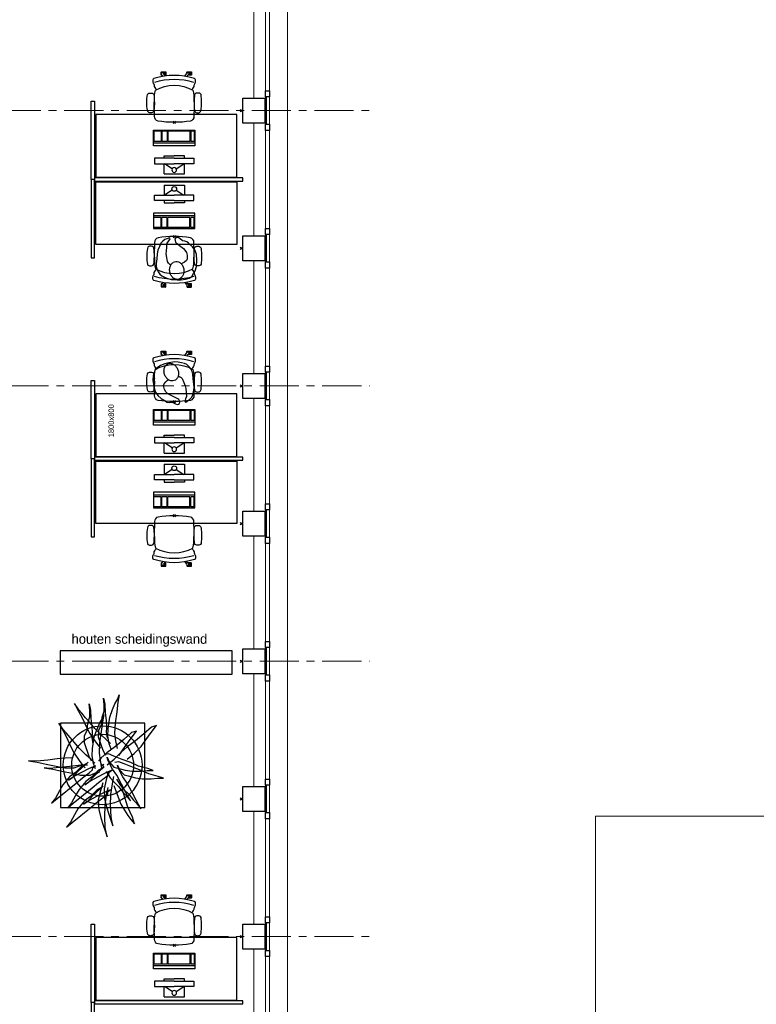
# Model space of a CAD drawing. Header units: millimetres. Extents: x 45699 to 251499, y 244 to 86446.
# Tile 100 of 240: x 182758 to 192179, y 19575 to 32162. Entities that reach past the tile are written whole.
import ezdxf

# ---------------------------------------------------------------- set-up
doc = ezdxf.new("R2010")
doc.units = ezdxf.units.MM
doc.header["$LTSCALE"] = 400
doc.header["$PDMODE"] = 3
doc.header["$PDSIZE"] = 15
doc.linetypes.add('CENTER', pattern=[2, 1.25, -0.25, 0.25, -0.25])
for name, color, linetype in [('-gd', 2, 'Continuous'), ('inr', 4, 'Continuous'), ('plant', 114, 'Continuous'), ('plat', 5, 'Continuous'), ('sona-s008_ip0', 7, 'Continuous'), ('stramien', 1, 'CENTER'), ('symbol', 1, 'Continuous'), ('timmerwerk-gd', 2, 'Continuous'), ('timmerwerk-ge', 150, 'Continuous')]:
    doc.layers.add(name, color=color, linetype=linetype)
for name, color, linetype, lineweight in [('Buitenkozijnen', 140, 'Continuous', 15), ('mat-beton (ihwg)', 5, 'Continuous', 25), ('None', 7, 'Continuous', 9)]:
    doc.layers.add(name, color=color, linetype=linetype, lineweight=lineweight)
doc.styles.add('s100', font='stylu.ttf', dxfattribs={"height": 100})

# ---------------------------------------------------------------- blocks, each defined once
blk = doc.blocks.new('Kolom 280x320')
at = {"layer": 'mat-beton (ihwg)', "lineweight": 25}
blk.add_lwpolyline([(-300, 160), (-20, 160), (-20, -160), (-300, -160)], close=True, dxfattribs=at)
at = {"layer": 'None', "color": 92, "linetype": 'Continuous', "lineweight": 5}
blk.add_point((0, 0), dxfattribs=at)
blk = doc.blocks.new('Gevelpui best 1410 (2D)')
at = {"layer": 'Buitenkozijnen', "lineweight": 15}
for p, q in [((-260, 0), (-260, -1410)), ((-260, 0), (-210, 0)), ((-210, 0), (-210, -1410)), ((-260, -1410), (-210, -1410))]:
    blk.add_line(p, q, dxfattribs=at)
at = {"layer": 'Buitenkozijnen', "color": 92, "lineweight": 25}
for points in [[(-260, 0), (-210, 0), (-210, -80), (-260, -80)], [(-260, -1330), (-210, -1330), (-210, -1410), (-260, -1410)]]:
    blk.add_lwpolyline(points, close=True, dxfattribs=at)
at = {"layer": 'None', "color": 43, "linetype": 'Continuous', "lineweight": 9}
blk.add_line((-410, 15), (-410, -1425), dxfattribs=at)
blk = doc.blocks.new('SONA-S008_B2')
at = {"layer": '-gd'}
blk.add_open_spline([(-253, -510), (-88, -560), (88, -560), (253, -510)], degree=3, dxfattribs=at)
for points in [[(-207, -16), (-79, 5), (80, 5), (207, -16)], [(-278, -126), (-288, -121), (-315, -121), (-325, -126)], [(-253, -272), (-257, -207), (-252, -139), (-253, -74)], [(-253, -74), (-253, -52), (-233, -20), (-207, -16)], [(207, -16), (233, -20), (253, -52), (253, -74)], [(253, -74), (252, -139), (257, -207), (253, -272)], [(278, -126), (288, -121), (315, -121), (325, -126)], [(-343, -154), (-353, -221), (-352, -288), (-343, -355)], [(-325, -126), (-337, -132), (-340, -141), (-343, -154)], [(-261, -154), (-263, -141), (-266, -132), (-278, -126)], [(-261, -355), (-252, -288), (-250, -221), (-261, -154)], [(261, -355), (252, -288), (250, -221), (261, -154)], [(261, -154), (263, -141), (266, -132), (278, -126)], [(325, -126), (337, -132), (340, -141), (343, -154)], [(343, -154), (353, -221), (352, -288), (343, -355)], [(-343, -355), (-341, -363), (-334, -370), (-326, -372)], [(-326, -372), (-310, -376), (-293, -376), (-277, -372)], [(-277, -372), (-270, -370), (-262, -363), (-261, -355)], [(-251, -332), (-253, -332), (-255, -331), (-258, -330)], [(-255, -304), (-254, -304), (-253, -305), (-252, -305)], [(-239, -412), (-253, -366), (-250, -319), (-253, -272)], [(253, -272), (250, -319), (253, -366), (239, -412)], [(257, -323), (255, -324), (253, -324), (251, -325)], [(252, -298), (253, -297), (254, -297), (255, -297)], [(277, -372), (270, -370), (262, -363), (261, -355)], [(326, -372), (310, -376), (293, -376), (277, -372)], [(343, -355), (341, -363), (334, -370), (326, -372)], [(-256, -474), (-255, -489), (-270, -500), (-272, -515)], [(-227, -418), (-247, -437), (-256, -455), (-256, -474)], [(239, -412), (95, -494), (-95, -494), (-239, -412)], [(256, -474), (256, -455), (247, -437), (227, -418)], [(272, -515), (270, -500), (255, -489), (256, -474)], [(-272, -515), (-274, -534), (-274, -556), (-259, -560)], [(-259, -560), (-77, -614), (79, -614), (259, -560)], [(-222, -607), (-222, -605), (-221, -603), (-219, -603)], [(-222, -615), (-222, -615), (-222, -607), (-222, -607)], [(-219, -615), (-219, -615), (-222, -615), (-222, -615)], [(-222, -630), (-222, -630), (-222, -618), (-222, -618)], [(-222, -618), (-222, -618), (-199, -618), (-199, -618)], [(-219, -603), (-219, -603), (-192, -603), (-177, -603)], [(-199, -615), (-199, -615), (-219, -615), (-219, -615)], [(-199, -618), (-199, -618), (-199, -615), (-199, -615)], [(-199, -615), (-199, -615), (-187, -615), (-187, -615)], [(-199, -618), (-199, -618), (-189, -618), (-187, -618)], [(-183, -633), (-188, -629), (-190, -621), (-186, -615)], [(-185, -615), (-186, -615), (-187, -615), (-187, -615)], [(-187, -615), (-187, -615), (-187, -616), (-187, -617)], [(-186, -615), (-186, -615), (-176, -603), (-163, -584)], [(-135, -589), (-152, -614), (-165, -630), (-165, -630)], [(-163, -628), (-163, -629), (-163, -630), (-163, -630)], [(106, -607), (106, -605), (108, -603), (110, -603)], [(106, -615), (106, -615), (106, -607), (106, -607)], [(110, -615), (110, -615), (106, -615), (106, -615)], [(106, -630), (106, -630), (106, -618), (106, -618)], [(106, -618), (106, -618), (130, -618), (130, -618)], [(110, -603), (110, -603), (116, -603), (123, -603)], [(130, -615), (130, -615), (110, -615), (110, -615)], [(143, -630), (143, -630), (132, -615), (115, -592)], [(130, -618), (130, -618), (130, -615), (130, -615)], [(130, -615), (130, -615), (131, -615), (132, -615)], [(130, -618), (130, -618), (132, -618), (134, -618)], [(144, -587), (156, -604), (164, -615), (164, -615)], [(155, -603), (159, -603), (162, -603), (162, -603)], [(164, -615), (168, -621), (167, -629), (161, -633)], [(162, -603), (164, -603), (166, -605), (166, -607)], [(166, -615), (166, -615), (165, -615), (164, -615)], [(165, -618), (166, -618), (166, -618), (166, -618)], [(166, -607), (166, -607), (166, -615), (166, -615)], [(166, -618), (166, -618), (166, -619), (166, -620)], [(166, -626), (166, -628), (166, -630), (166, -630)], [(259, -560), (274, -556), (274, -534), (272, -515)], [(-199, -630), (-199, -630), (-222, -630), (-222, -630)], [(-222, -641), (-222, -641), (-222, -633), (-222, -633)], [(-222, -633), (-222, -633), (-219, -633), (-219, -633)], [(-219, -645), (-221, -645), (-222, -643), (-222, -641)], [(-219, -633), (-219, -633), (-199, -633), (-199, -633)], [(-167, -645), (-167, -645), (-219, -645), (-219, -645)], [(-199, -633), (-199, -633), (-199, -630), (-199, -630)], [(-199, -630), (-199, -630), (-187, -630), (-187, -630)], [(-199, -633), (-199, -633), (-187, -633), (-187, -633)], [(-186, -630), (-186, -630), (-187, -630), (-187, -630)], [(-187, -630), (-187, -630), (-187, -633), (-187, -633)], [(-187, -633), (-187, -633), (-185, -633), (-183, -633)], [(-165, -630), (-169, -636), (-177, -638), (-183, -633)], [(-183, -633), (-183, -633), (-183, -633), (-183, -633)], [(-167, -633), (-167, -633), (-166, -633), (-166, -633)], [(-163, -641), (-163, -643), (-165, -645), (-167, -645)], [(-166, -633), (-166, -633), (-163, -633), (-163, -633)], [(-163, -630), (-163, -630), (-163, -630), (-164, -630)], [(-163, -633), (-163, -633), (-163, -641), (-163, -641)], [(130, -630), (130, -630), (106, -630), (106, -630)], [(106, -641), (106, -641), (106, -633), (106, -633)], [(106, -633), (106, -633), (110, -633), (110, -633)], [(110, -645), (108, -645), (106, -643), (106, -641)], [(110, -633), (110, -633), (130, -633), (130, -633)], [(162, -644), (162, -644), (110, -645), (110, -645)], [(130, -633), (130, -633), (130, -630), (130, -630)], [(130, -630), (130, -630), (142, -630), (142, -630)], [(130, -633), (130, -633), (142, -633), (142, -633)], [(143, -630), (142, -630), (142, -630), (142, -630)], [(142, -630), (142, -630), (142, -633), (142, -633)], [(142, -633), (142, -633), (143, -633), (145, -633)], [(161, -633), (155, -637), (147, -636), (143, -630)], [(161, -633), (161, -633), (161, -633), (161, -633)], [(162, -633), (162, -633), (162, -633), (162, -633)], [(162, -633), (162, -633), (166, -633), (166, -633)], [(166, -641), (166, -643), (164, -644), (162, -644)], [(166, -630), (166, -630), (165, -630), (164, -630)], [(166, -633), (166, -633), (166, -641), (166, -641)]]:
    blk.add_open_spline(points, degree=3)
at = {"layer": 'sona-s008_ip0'}
blk.add_point((0, 0), dxfattribs=at)
blk = doc.blocks.new('SYMB-CMP4_B2')
for p, q in [((-130, 558), (130, 558)), ((-130, 558), (-130, 428)), ((130, 558), (130, 428)), ((-250, 358), (-250, 428)), ((-250, 428), (0, 428)), ((-25, 492), (-125, 428)), ((250, 428), (0, 428)), ((25, 492), (125, 428)), ((250, 358), (250, 428)), ((0, 358), (-250, 358)), ((-130, 358), (-130, 328)), ((-130, 328), (0, 328)), ((0, 358), (250, 358)), ((130, 328), (0, 328)), ((130, 358), (130, 328)), ((265, 200), (-265, 200)), ((-265, 200), (-265, 0)), ((265, 163), (-265, 163)), ((-167, 142), (-260, 142)), ((-260, 13), (-260, 142)), ((-167, 13), (-167, 142)), ((-88, 142), (-159, 142)), ((-159, 13), (-159, 142)), ((-88, 13), (-88, 142)), ((200, 142), (-82, 142)), ((-82, 13), (-82, 142)), ((200, 13), (200, 142)), ((255, 142), (212, 142)), ((212, 13), (212, 142)), ((255, 13), (255, 142)), ((265, 0), (265, 200)), ((-265, 0), (265, 0)), ((-167, 13), (-260, 13)), ((-88, 13), (-159, 13)), ((200, 13), (-82, 13)), ((255, 13), (212, 13))]:
    blk.add_line(p, q)
blk.add_circle((0, 508), 30)
blk = doc.blocks.new('SYMB-BM09_B2')
at = {"linetype": 'Continuous'}
blk.add_point((0, 0), dxfattribs=at)
at = {"layer": 'plant'}
for points in [[(26.3, 109.6), (25.3, 133), (22.4, 161.7), (18.4, 194.5), (16.3, 220.7), (14.1, 243.4), (15.9, 263.1), (11.2, 232.6), (4.4, 200.2), (-2.8, 164.6), (-9.6, 134), (-9.3, 100.6), (0.4, 75.1), (1.2, 67.2)], [(26.3, 109.6), (25.3, 133), (22.4, 161.7), (18.4, 194.5), (16.3, 220.7), (14.1, 243.4), (15.9, 263.1), (11.2, 232.6), (4.4, 200.2), (-2.8, 164.6), (-9.6, 134), (-9.3, 100.6), (0.4, 75.1), (1.2, 67.2)], [(8, 54.6), (-3.5, 74), (-26.2, 97), (-41.3, 117.5), (-69.7, 141.2), (-90.5, 153.8), (-116.8, 167.5), (-134.7, 181.5), (-118.2, 161.7), (-63.5, 94.5), (-44.9, 71.8), (-26.5, 47.7), (-16.1, 35.5), (-8.2, 34.8), (-1.7, 25.1), (-12.5, 50.3), (-25.4, 75.1), (-39.1, 99.5), (-53.1, 121.1), (-43.8, 107.4), (-21.5, 86.9), (11.2, 51.7)], [(8, 54.6), (-3.5, 74), (-26.2, 97), (-41.3, 117.5), (-69.7, 141.2), (-90.5, 153.8), (-116.8, 167.5), (-134.7, 181.5), (-118.2, 161.7), (-63.5, 94.5), (-44.9, 71.8), (-26.5, 47.7), (-16.1, 35.5), (-8.2, 34.8), (-1.7, 25.1), (-12.5, 50.3), (-25.4, 75.1), (-39.1, 99.5), (-53.1, 121.1), (-43.8, 107.4), (-21.5, 86.9), (11.2, 51.7)], [(0.9, 53.8), (-0.2, 77.2), (-3.1, 106), (-7, 138.7), (-9.2, 164.9), (-11.4, 187.6), (-9.5, 207.3), (-14.2, 176.8), (-21.1, 144.4), (-28.3, 108.8), (-35.1, 78.3), (-34.7, 44.8), (-25, 19.3), (-24.3, 11.4)], [(0.9, 53.8), (-0.2, 77.2), (-3.1, 106), (-7, 138.7), (-9.2, 164.9), (-11.4, 187.6), (-9.5, 207.3), (-14.2, 176.8), (-21.1, 144.4), (-28.3, 108.8), (-35.1, 78.3), (-34.7, 44.8), (-25, 19.3), (-24.3, 11.4)], [(7.2, 27.5), (21.2, 42.3), (36.7, 59.5), (60.4, 83.3), (80.5, 99.5), (98.1, 115.6), (115, 129.7), (126.9, 139.7), (149.6, 155.6), (121.9, 140.8), (99.2, 127.9), (67.6, 114.2), (43.5, 100.9), (17.2, 83.3), (-0.8, 70), (-8.6, 62.1)], [(7.2, 27.5), (21.2, 42.3), (36.7, 59.5), (60.4, 83.3), (80.5, 99.5), (98.1, 115.6), (115, 129.7), (126.9, 139.7), (149.6, 155.6), (121.9, 140.8), (99.2, 127.9), (67.6, 114.2), (43.5, 100.9), (17.2, 83.3), (-0.8, 70), (-8.6, 62.1)], [(-77.1, 1.1), (-88.6, 20.5), (-111.3, 43.5), (-126.4, 64), (-154.8, 87.7), (-175.6, 100.3), (-201.9, 114), (-219.8, 128), (-203.3, 108.2), (-148.6, 41), (-130, 18.3), (-111.6, -5.8), (-101.2, -18), (-93.3, -18.7), (-86.8, -28.4), (-97.6, -3.2), (-110.5, 21.6), (-124.2, 46), (-138.2, 67.6), (-128.9, 53.9), (-106.6, 33.4), (-73.9, -1.8)], [(-77.1, 1.1), (-88.6, 20.5), (-111.3, 43.5), (-126.4, 64), (-154.8, 87.7), (-175.6, 100.3), (-201.9, 114), (-219.8, 128), (-203.3, 108.2), (-148.6, 41), (-130, 18.3), (-111.6, -5.8), (-101.2, -18), (-93.3, -18.7), (-86.8, -28.4), (-97.6, -3.2), (-110.5, 21.6), (-124.2, 46), (-138.2, 67.6), (-128.9, 53.9), (-106.6, 33.4), (-73.9, -1.8)], [(-8.3, -2.8), (-19.8, 16.6), (-42.5, 39.6), (-57.6, 60.1), (-86, 83.8), (-106.8, 96.4), (-133.1, 110.1), (-151, 124.1), (-134.5, 104.3), (-79.9, 37.1), (-61.2, 14.4), (-42.8, -9.7), (-32.4, -21.9), (-24.5, -22.6), (-18, -32.3), (-28.8, -7.1), (-41.7, 17.7), (-55.4, 42.1), (-69.4, 63.7), (-60.1, 50), (-37.8, 29.5), (-5.1, -5.7)], [(-8.3, -2.8), (-19.8, 16.6), (-42.5, 39.6), (-57.6, 60.1), (-86, 83.8), (-106.8, 96.4), (-133.1, 110.1), (-151, 124.1), (-134.5, 104.3), (-79.9, 37.1), (-61.2, 14.4), (-42.8, -9.7), (-32.4, -21.9), (-24.5, -22.6), (-18, -32.3), (-28.8, -7.1), (-41.7, 17.7), (-55.4, 42.1), (-69.4, 63.7), (-60.1, 50), (-37.8, 29.5), (-5.1, -5.7)], [(76.9, -27.6), (90.9, -12.9), (106.4, 4.4), (130.1, 28.1), (150.3, 44.3), (167.9, 60.5), (184.8, 74.5), (196.6, 84.6), (219.3, 100.4), (191.6, 85.6), (169, 72.7), (137.3, 59), (113.2, 45.7), (87, 28.1), (69, 14.8), (61.1, 6.9)], [(76.9, -27.6), (90.9, -12.9), (106.4, 4.4), (130.1, 28.1), (150.3, 44.3), (167.9, 60.5), (184.8, 74.5), (196.6, 84.6), (219.3, 100.4), (191.6, 85.6), (169, 72.7), (137.3, 59), (113.2, 45.7), (87, 28.1), (69, 14.8), (61.1, 6.9)], [(-12.9, 25), (6.2, 32.6), (33.9, 37.3), (59.1, 35.8), (100.4, 29.7), (128.5, 19.6), (147.9, 11.7), (165.5, 0.9), (180.6, -3.7), (154.7, 0.9), (120.2, 4.9), (79.9, 11), (43.2, 12.8), (16.6, 9.2), (-10.7, 3.8)], [(-12.9, 25), (6.2, 32.6), (33.9, 37.3), (59.1, 35.8), (100.4, 29.7), (128.5, 19.6), (147.9, 11.7), (165.5, 0.9), (180.6, -3.7), (154.7, 0.9), (120.2, 4.9), (79.9, 11), (43.2, 12.8), (16.6, 9.2), (-10.7, 3.8)], [(14.1, 39.8), (31.7, 48.4), (79.9, 65), (104.4, 63.9), (124.5, 54.5), (150, 52.4), (171.6, 45.5), (194.6, 45.2), (218.3, 47.3), (196.1, 43.4), (165.5, 41.6), (138.2, 38.7), (113.7, 37.3), (97.5, 38.7), (76.3, 34.7)], [(14.1, 39.8), (31.7, 48.4), (79.9, 65), (104.4, 63.9), (124.5, 54.5), (150, 52.4), (171.6, 45.5), (194.6, 45.2), (218.3, 47.3), (196.1, 43.4), (165.5, 41.6), (138.2, 38.7), (113.7, 37.3), (97.5, 38.7), (76.3, 34.7)], [(-61.9, -0.1), (-91, 7.5), (-122.7, 15.4), (-157.5, 13.6), (-186.7, 6.4), (-212.5, -1.5), (-237, -10.2), (-253.9, -16.3), (-221.6, -9.4), (-182, -8), (-142.4, -9.1), (-104.3, -14.1), (-78.4, -19.9)], [(-61.9, -0.1), (-91, 7.5), (-122.7, 15.4), (-157.5, 13.6), (-186.7, 6.4), (-212.5, -1.5), (-237, -10.2), (-253.9, -16.3), (-221.6, -9.4), (-182, -8), (-142.4, -9.1), (-104.3, -14.1), (-78.4, -19.9)], [(1.1, -16.1), (21.3, -41), (46.4, -65.4), (70.5, -82.3), (96, -101), (120.8, -120.8), (115.8, -102.8), (91.4, -75.5), (66.6, -45.3), (44.6, -15.4), (26.3, 5.1), (14.1, 15.1)], [(1.1, -16.1), (21.3, -41), (46.4, -65.4), (70.5, -82.3), (96, -101), (120.8, -120.8), (115.8, -102.8), (91.4, -75.5), (66.6, -45.3), (44.6, -15.4), (26.3, 5.1), (14.1, 15.1)], [(34.5, -10.9), (52.1, -2.3), (100.3, 14.3), (124.7, 13.2), (144.8, 3.8), (170.4, 1.7), (192, -5.1), (215, -5.5), (238.7, -3.4), (216.4, -7.3), (185.8, -9.1), (158.5, -12), (134.1, -13.4), (117.9, -12), (96.7, -15.9)], [(34.5, -10.9), (52.1, -2.3), (100.3, 14.3), (124.7, 13.2), (144.8, 3.8), (170.4, 1.7), (192, -5.1), (215, -5.5), (238.7, -3.4), (216.4, -7.3), (185.8, -9.1), (158.5, -12), (134.1, -13.4), (117.9, -12), (96.7, -15.9)], [(-23.1, -20.4), (-52.2, -12.9), (-83.8, -5), (-118.7, -6.8), (-147.8, -14), (-173.7, -21.9), (-198.2, -30.5), (-215.1, -36.6), (-182.7, -29.8), (-143.1, -28.4), (-103.6, -29.4), (-65.5, -34.5), (-39.6, -40.2)], [(-23.1, -20.4), (-52.2, -12.9), (-83.8, -5), (-118.7, -6.8), (-147.8, -14), (-173.7, -21.9), (-198.2, -30.5), (-215.1, -36.6), (-182.7, -29.8), (-143.1, -28.4), (-103.6, -29.4), (-65.5, -34.5), (-39.6, -40.2)], [(-22, -12.5), (-44.6, -26.5), (-59.4, -39.5), (-75.2, -56), (-96.8, -72.9), (-105.8, -81.9), (-126.6, -99.2), (-96.8, -81.9), (-67, -67.2), (-35.7, -50.3), (-13.7, -35.2), (1.7, -26.5), (18.6, -17.9), (28.3, -15.7), (11.8, -23.3), (-6.2, -39.5), (-9.8, -53.8), (-17, -80.5), (-20.9, -105.3), (-20.6, -135.8), (-18.1, -158.5), (-18.1, -179), (-11.9, -160.6), (-3.3, -127.2), (9.6, -100.2), (20.8, -68.9), (32.3, -39.5), (40.2, -20.4), (37.3, -6.7)], [(56.9, -30.1), (75.9, -22.6), (103.6, -17.9), (128.8, -19.3), (170.2, -25.5), (198.2, -35.5), (217.6, -43.4), (235.3, -54.2), (250.3, -58.9), (224.5, -54.2), (189.9, -50.3), (149.7, -44.2), (113, -42.4), (86.4, -46), (59.1, -51.4)], [(56.9, -30.1), (75.9, -22.6), (103.6, -17.9), (128.8, -19.3), (170.2, -25.5), (198.2, -35.5), (217.6, -43.4), (235.3, -54.2), (250.3, -58.9), (224.5, -54.2), (189.9, -50.3), (149.7, -44.2), (113, -42.4), (86.4, -46), (59.1, -51.4)], [(-71.3, -39.9), (-90.7, -46.4), (-113.7, -55.4), (-138.2, -65.1), (-159, -77.3), (-178.5, -89.5), (-192.5, -100), (-208.3, -113.6), (-183.8, -105.7), (-148.3, -89.5), (-117.7, -80.2), (-98.6, -74.1), (-83.2, -69.4)], [(-71.3, -39.9), (-90.7, -46.4), (-113.7, -55.4), (-138.2, -65.1), (-159, -77.3), (-178.5, -89.5), (-192.5, -100), (-208.3, -113.6), (-183.8, -105.7), (-148.3, -89.5), (-117.7, -80.2), (-98.6, -74.1), (-83.2, -69.4)], [(-49.7, -49.3), (-72.4, -63.3), (-87.1, -76.2), (-102.9, -92.8), (-124.5, -109.7), (-133.5, -118.6), (-154.4, -135.9), (-124.5, -118.6), (-94.7, -103.9), (-63.4, -87), (-41.5, -71.9), (-26, -63.3), (-9.1, -54.6), (0.6, -52.5), (-15.9, -60), (-33.9, -76.2), (-37.5, -90.6), (-44.7, -117.2), (-48.7, -142), (-48.3, -172.6), (-45.8, -195.2), (-45.8, -215.7), (-39.7, -197.4), (-31, -164), (-18.1, -137), (-7, -105.7), (4.6, -76.2), (12.5, -57.2), (9.6, -43.5)], [(-49.7, -49.3), (-72.4, -63.3), (-87.1, -76.2), (-102.9, -92.8), (-124.5, -109.7), (-133.5, -118.6), (-154.4, -135.9), (-124.5, -118.6), (-94.7, -103.9), (-63.4, -87), (-41.5, -71.9), (-26, -63.3), (-9.1, -54.6), (0.6, -52.5), (-15.9, -60), (-33.9, -76.2), (-37.5, -90.6), (-44.7, -117.2), (-48.7, -142), (-48.3, -172.6), (-45.8, -195.2), (-45.8, -215.7), (-39.7, -197.4), (-31, -164), (-18.1, -137), (-7, -105.7), (4.6, -76.2), (12.5, -57.2), (9.6, -43.5)], [(21.1, -87.1), (41.3, -111.9), (66.4, -136.3), (90.5, -153.2), (116.1, -171.9), (140.9, -191.7), (135.8, -173.8), (111.4, -146.4), (86.6, -116.2), (64.6, -86.4), (46.3, -65.9), (34.1, -55.8)], [(21.1, -87.1), (41.3, -111.9), (66.4, -136.3), (90.5, -153.2), (116.1, -171.9), (140.9, -191.7), (135.8, -173.8), (111.4, -146.4), (86.6, -116.2), (64.6, -86.4), (46.3, -65.9), (34.1, -55.8)]]:
    blk.add_lwpolyline(points, dxfattribs=at)
at = {"layer": 'timmerwerk-gd', "linetype": 'Continuous'}
for radius in [140, 110]:
    blk.add_circle((0, 0), radius, dxfattribs=at)
at = {"layer": 'timmerwerk-ge', "linetype": 'Continuous'}
blk.add_lwpolyline([(-150, -150), (150, -150), (150, 150), (-150, 150)], close=True, dxfattribs=at)
blk = doc.blocks.new('symb-ps03_b2')
blk.add_lwpolyline([(82, -334), (93, -323), (110, -305), (120, -285), (121, -231), (122, -184), (116, -150), (104, -98), (91, -52), (69, -25), (58, -13), (50, -1), (49, 8), (59, 13), (76, 9), (115, -1), (145, -17), (172, -41), (196, -78), (221, -122), (236, -169), (250, -232), (266, -290), (270, -325), (267, -365), (252, -399), (235, -433), (213, -457), (181, -475), (141, -499), (103, -517), (27, -533), (-23, -539), (-83, -538), (-130, -528), (-165, -511), (-192, -479), (-218, -448), (-241, -394), (-258, -313), (-262, -242), (-251, -189), (-222, -138), (-185, -93), (-170, -72), (-134, -54), (-107, -46), (-75, -10), (-57, 2), (-38, 7), (-23, 1), (-12, -13), (-11, -28), (-13, -49), (-23, -61), (-75, -115), (-104, -145), (-121, -166), (-138, -200), (-142, -234), (-135, -284), (-123, -302), (-94, -319), (-69, -327), (-52, -333)])
blk.add_lwpolyline([(-75, -413, 0.078796), (-66, -458, 0.088041), (-46, -494, 0.105312), (-14, -518, 0.121926), (19, -526, 0.121926), (52, -517, 0.105312), (82, -490, 0.088041), (100, -454, 0.078796), (106, -408, 0.078796), (98, -363, 0.088041), (77, -328, 0.105312), (46, -303, 0.121926), (13, -296, 0.121926), (-21, -305, 0.105312), (-50, -331, 0.088041), (-69, -368, 0.078796)], format="xyb", close=True)

msp = doc.modelspace()

# ---------------------------------------------------------------- linework, layer by layer
at = {"linetype": 'Continuous', "lineweight": 0, "flags": 128}
msp.add_lwpolyline([(185614, 36440), (178149, 36440), (178149, 36180), (172604, 36180), (172604, 1380), (178024, 1380), (178024, 6905), (180484, 6905), (180484, 9160), (185904, 9160), (185904, 36440), (185614, 36440)], dxfattribs=at)
at = {"layer": 'Buitenkozijnen', "color": 43, "linetype": 'Continuous', "lineweight": 9, "flags": 128}
msp.add_lwpolyline([(186164, 36105), (186184, 36105), (186184, 8790), (185954, 8790)], dxfattribs=at)
at = {"layer": 'Buitenkozijnen', "lineweight": 15}
for points in [[(185914, 31175), (185954, 31175), (185954, 30825), (185914, 30825)], [(185914, 29415), (185954, 29415), (185954, 29065), (185914, 29065)], [(185914, 27655), (185954, 27655), (185954, 27305), (185914, 27305)], [(185914, 25895), (185954, 25895), (185954, 25545), (185914, 25545)], [(185914, 24135), (185954, 24135), (185954, 23785), (185914, 23785)], [(185914, 22375), (185954, 22375), (185954, 22025), (185914, 22025)], [(185914, 20615), (185954, 20615), (185954, 20265), (185914, 20265)]]:
    msp.add_lwpolyline(points, close=True, dxfattribs=at)
at = {"layer": 'inr'}
for points in [[(183714, 31120), (183714, 30120), (183674, 30120), (183674, 31120)], [(183734, 30150), (185534, 30150), (185534, 30950), (183734, 30950)], [(183714, 29120), (183714, 30120), (183674, 30120), (183674, 29120)], [(185614, 30140), (183714, 30140), (183714, 30100), (185614, 30100)], [(183734, 30090), (185534, 30090), (185534, 29290), (183734, 29290)], [(183714, 27550), (183714, 26550), (183674, 26550), (183674, 27550)], [(183734, 26580), (185534, 26580), (185534, 27380), (183734, 27380)], [(185614, 26570), (183714, 26570), (183714, 26530), (185614, 26530)], [(183714, 25550), (183714, 26550), (183674, 26550), (183674, 25550)], [(183734, 26520), (185534, 26520), (185534, 25720), (183734, 25720)], [(185477, 24095), (183277, 24095), (183277, 23795), (185477, 23795)], [(183714, 20600), (183714, 19600), (183674, 19600), (183674, 20600)], [(183734, 19630), (185534, 19630), (185534, 20430), (183734, 20430)], [(183714, 18600), (183714, 19600), (183674, 19600), (183674, 18600)], [(185614, 19620), (183714, 19620), (183714, 19580), (185614, 19580)]]:
    msp.add_lwpolyline(points, close=True, dxfattribs=at)
at = {"layer": 'None', "color": 43, "linetype": 'Continuous', "lineweight": 9}
msp.add_lwpolyline([(190124, 21980), (209804, 21980), (209804, 2300), (190124, 2300)], close=True, dxfattribs=at)
at = {"layer": 'stramien', "lineweight": 0}
for p, q in [((172128, 31000), (187232, 31000)), ((170628, 27480), (187232, 27480)), ((170628, 23960), (187232, 23960)), ((172128, 20440), (187232, 20440))]:
    msp.add_line(p, q, dxfattribs=at)

# ---------------------------------------------------------------- block references
at = {"layer": 'Buitenkozijnen', "color": 7}
for p in [(186164, 32585), (186164, 30825), (186164, 29065), (186164, 27305), (186164, 25545), (186164, 23785), (186164, 22025), (186164, 20265)]:
    msp.add_blockref('Gevelpui best 1410 (2D)', p, dxfattribs=at)
at = {"layer": 'inr', "rotation": 180}
for p in [(184734, 30850), (184734, 27280), (184734, 20330)]:
    msp.add_blockref('SONA-S008_B2', p, dxfattribs=at)
at = {"layer": 'inr', "xscale": -1}
for p in [(184734, 29390), (184734, 25820)]:
    msp.add_blockref('SONA-S008_B2', p, dxfattribs=at)
at = {"layer": 'None', "color": 7, "rotation": 180}
for p in [(185594, 31000), (185594, 29240), (185594, 27480), (185594, 25720), (185594, 23960), (185594, 22200), (185594, 20440)]:
    msp.add_blockref('Kolom 280x320', p, dxfattribs=at)
at = {"layer": 'symbol', "xscale": -1, "rotation": 180}
for p in [(184734, 30749), (184734, 27179), (184734, 20229)]:
    msp.add_blockref('SYMB-CMP4_B2', p, dxfattribs=at)
at = {"layer": 'symbol'}
for p in [(184734, 29491), (184734, 25921)]:
    msp.add_blockref('SYMB-CMP4_B2', p, dxfattribs=at)
at = {"layer": 'symbol', "linetype": 'Continuous', "lineweight": 0, "xscale": -1}
for p, rotation in [((184730, 29367), 7.312874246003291), ((184824, 27266), 200.2315557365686)]:
    msp.add_blockref('symb-ps03_b2', p, dxfattribs=dict(at, rotation=rotation))
at = {"layer": 'symbol', "lineweight": 0, "xscale": 3.6, "yscale": 3.6, "zscale": 3.6, "rotation": 90}
msp.add_blockref('SYMB-BM09_B2', (183819, 22631), dxfattribs=at)

# ---------------------------------------------------------------- texts
at = {"layer": 'plat', "style": 's100'}
msp.add_text('1800x800', height=69.6, rotation=90, dxfattribs=at).set_placement((183963, 26824))
msp.add_text('houten scheidingswand', height=124.22, dxfattribs=at).set_placement((183421, 24184))

doc.saveas('drawing.dxf')
